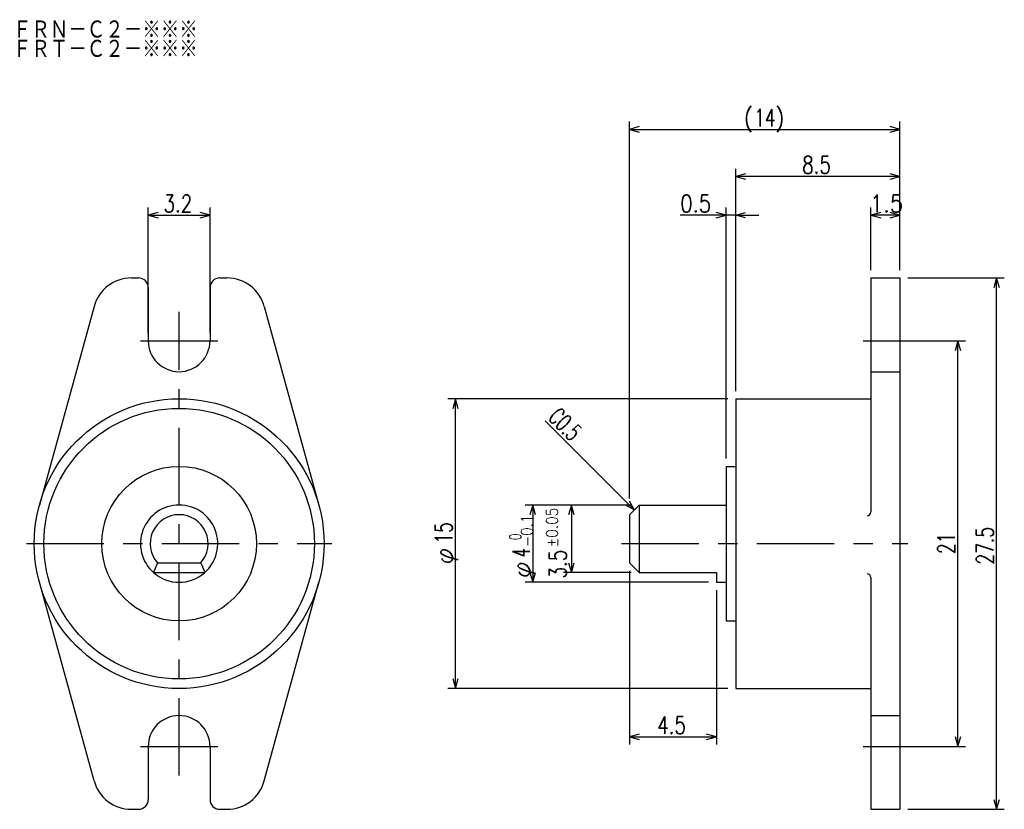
# Model space of a CAD drawing. Extents: x -29.5 to 21.4, y -18.8 to 22.1.
import ezdxf

# ---------------------------------------------------------------- set-up
doc = ezdxf.new("R2010")
doc.units = 0
doc.linetypes.add('CENTER', pattern=[7, 4, -1, 1, -1])
doc.linetypes.add('HIDDEN', pattern=[5, 4, -1])
doc.layers.get('0').update_dxf_attribs({"linetype": 'CONTINUOUS'})
for name, color, linetype in [('FIG_1', 7, 'CONTINUOUS'), ('FIG_2', 5, 'CONTINUOUS'), ('FIG_3', 5, 'HIDDEN'), ('FIG_4', 5, 'CENTER'), ('KIG_1', 5, 'CONTINUOUS'), ('SMP_1', 5, 'CONTINUOUS')]:
    doc.layers.add(name, color=color, linetype=linetype)
doc.styles.add('KANJI', font='TXT', dxfattribs={"bigfont": 'BIGFONT'})

# ---------------------------------------------------------------- blocks, each defined once
blk = doc.blocks.new('$$$ARW_ARROW')
for p, q in [((0.428571, 0.119048), (0, 0)), ((0, 0), (0.428571, -0.119048))]:
    blk.add_line(p, q)
blk = doc.blocks.new('$$$ARW_SHAFT')
for p, q in [((0, 0), (0.428571, 0.119048)), ((0.428571, -0.119048), (0, 0)), ((0, 0), (1, 0))]:
    blk.add_line(p, q)
blk = doc.blocks.new('$$$KIGO_1')
at = {"layer": 'FIG_2'}
for p, q in [((7.1, 2.5), (-7.4, 2.5)), ((-7, -12.5), (-7, 2.5)), ((7.1, -12.5), (-7.4, -12.5))]:
    blk.add_line(p, q, dxfattribs=at)
at = {"layer": 'SMP_1', "xscale": 1.199999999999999, "yscale": 1.199999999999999}
for p, rotation in [((-7, 2.5), 270), ((-7, -12.5), 90)]:
    blk.add_blockref('$$$ARW_ARROW', p, dxfattribs=dict(at, rotation=rotation))
at = {"layer": 'SMP_1', "style": 'KANJI'}
for s, width, p in [('15', 0.72, (-7.153, -5)), ('φ', 1.028571, (-7.153, -6.08))]:
    blk.add_text(s, height=0.9, rotation=90, dxfattribs=dict(at, width=width)).set_placement(p)

msp = doc.modelspace()

# ---------------------------------------------------------------- linework, layer by layer
at = {"layer": 'FIG_1'}
for p, q in [((-23.772225, 8.75), (-23.396825, 8.75)), ((-19.196825, 8.75), (-18.821425, 8.75)), ((14.5, 8.75), (14.5, -3.356801)), ((14.5, 8.75), (16, 8.75)), ((16, 8.75), (16, -18.75)), ((-22.896825, 8.25), (-22.896825, 5.5)), ((-19.696825, 8.25), (-19.696825, 5.5)), ((-25.700754, 7.279882), (-28.528809, -3.012941)), ((-16.892896, 7.279882), (-14.064841, -3.012941)), ((7.5, 2.5), (7.5, -12.5)), ((7.5, 2.5), (14.5, 2.5)), ((7, -1), (7, -9)), ((7, -1), (7.5, -1)), ((2.5, -3), (2, -3.5)), ((2.5, -3), (7, -3)), ((2.5, -3), (2.5, -6.5)), ((2, -3.5), (2, -6)), ((-22.414859, -6), (-22.619701, -6.5)), ((-22.417669, -6), (-20.167669, -6)), ((-20.178791, -6), (-19.973949, -6.5)), ((2.5, -6.5), (2, -6)), ((-22.628579, -6.5), (-19.978579, -6.5)), ((2.5, -6.5), (6.5, -6.5)), ((6.5, -6.5), (6.5, -7)), ((-25.700754, -17.279882), (-28.528809, -6.987059)), ((-16.892896, -17.279882), (-14.064841, -6.987059)), ((6.5, -7), (7, -7)), ((14.5, -6.756801), (14.5, -18.75)), ((7, -9), (7.5, -9)), ((7.5, -12.5), (14.5, -12.5)), ((-22.896825, -15.5), (-22.896825, -18.25)), ((-19.696825, -15.5), (-19.696825, -18.25)), ((-23.772225, -18.75), (-23.396825, -18.75)), ((-19.196825, -18.75), (-18.821425, -18.75)), ((14.5, -18.75), (16, -18.75))]:
    msp.add_line(p, q, dxfattribs=at)
for radius in [7.5, 7, 4]:
    msp.add_circle((-21.296825, -5), radius, dxfattribs=at)
for centre, radius, start, end in [((-23.772225, 6.75), 2, 90, 164.63654), ((-23.396825, 8.25), 0.5, 0, 90), ((-19.196825, 8.25), 0.5, 90, 180), ((-18.821425, 6.75), 2, 15.36346, 90), ((-21.296825, 5.5), 1.6, 180, 0), ((-21.296825, -5), 2, 90, 228.590378), ((-21.296825, -5), 2, 311.409622, 90), ((-21.296825, -5), 1.5, 90, 221.810315), ((-21.296825, -5), 1.5, 318.189685, 90), ((14.3, -3.356801), 0.2, 270, 0), ((-21.296825, -5), 2, 228.590378, 311.409622), ((14.3, -6.756801), 0.2, 0, 90), ((-21.296825, -15.5), 1.6, 0, 180), ((-23.772225, -16.75), 2, 195.36346, 270), ((-18.821425, -16.75), 2, 270, 344.63654), ((-23.396825, -18.25), 0.5, 270, 0), ((-19.196825, -18.25), 0.5, 180, 270)]:
    msp.add_arc(centre, radius, start, end, dxfattribs=at)
at = {"layer": 'FIG_2'}
for p, q in [((2, -2.656801), (2, 16.843199)), ((16, 9.15), (16, 16.843199)), ((2, 16.443199), (16, 16.443199)), ((7.5, 2.9), (7.5, 14.4)), ((16, 14), (7.5, 14)), ((-22.896825, 5.9), (-22.896825, 12.4)), ((-19.696825, 5.9), (-19.696825, 12.4)), ((7, -0.6), (7, 12.4)), ((14.5, 9.15), (14.5, 12.4)), ((-22.896825, 12), (-19.696825, 12)), ((7.5, 12), (4.63, 12)), ((16, 12), (14.5, 12)), ((16.4, 8.75), (21.4, 8.75)), ((21, -18.75), (21, 8.75)), ((16.4, 5.5), (19.4, 5.5)), ((19, -15.5), (19, 5.5)), ((2.25, -3.25), (-2.364501, 1.364501)), ((2.1, -3), (-3.4, -3)), ((-3, -3), (-3, -7)), ((-1, -3), (-1, -6.5)), ((2.1, -6.5), (-1.4, -6.5)), ((2, -6.4), (2, -15.4)), ((6.1, -7), (-3.4, -7)), ((6.5, -7.4), (6.5, -15.4)), ((2, -15), (6.5, -15)), ((16.4, -15.5), (19.4, -15.5)), ((16.4, -18.75), (21.4, -18.75))]:
    msp.add_line(p, q, dxfattribs=at)
at = {"layer": 'FIG_3'}
for p, q in [((14.5, 3.9), (16, 3.9)), ((14.5, -13.9), (16, -13.9))]:
    msp.add_line(p, q, dxfattribs=at)
at = {"layer": 'FIG_4'}
for p, q in [((-21.296825, -17), (-21.296825, 7)), ((-23.296825, 5.5), (-19.296825, 5.5)), ((14.1, 5.5), (16.4, 5.5)), ((-29.196825, -5), (-13.396825, -5)), ((1.6, -5), (16.4, -5)), ((-23.296825, -15.5), (-19.296825, -15.5)), ((14.1, -15.5), (16.4, -15.5))]:
    msp.add_line(p, q, dxfattribs=at)

# ---------------------------------------------------------------- block references
at = {"layer": 'KIG_1'}
msp.add_blockref('$$$KIGO_1', (0, 0), dxfattribs=at)
at = {"layer": 'SMP_1', "xscale": 1.199999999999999, "yscale": 1.199999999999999}
for name, p in [('$$$ARW_ARROW', (2, 16.443199)), ('$$$ARW_ARROW', (7.5, 14)), ('$$$ARW_ARROW', (-22.896825, 12)), ('$$$ARW_SHAFT', (7.5, 12)), ('$$$ARW_ARROW', (14.5, 12)), ('$$$ARW_ARROW', (2, -15))]:
    msp.add_blockref(name, p, dxfattribs=at)
for name, p, rotation in [('$$$ARW_ARROW', (16, 16.443199), 180), ('$$$ARW_ARROW', (16, 14), 180), ('$$$ARW_ARROW', (-19.696825, 12), 180), ('$$$ARW_ARROW', (7, 12), 180), ('$$$ARW_ARROW', (16, 12), 180), ('$$$ARW_ARROW', (21, 8.75), 270), ('$$$ARW_ARROW', (19, 5.5), 270), ('$$$ARW_SHAFT', (2.25, -3.25), 135), ('$$$ARW_ARROW', (-3, -3), 270), ('$$$ARW_ARROW', (-1, -3), 270), ('$$$ARW_ARROW', (-1, -6.5), 90), ('$$$ARW_ARROW', (-3, -7), 90), ('$$$ARW_ARROW', (6.5, -15), 180), ('$$$ARW_ARROW', (19, -15.5), 90), ('$$$ARW_ARROW', (21, -18.75), 90)]:
    msp.add_blockref(name, p, dxfattribs=dict(at, rotation=rotation))

# ---------------------------------------------------------------- texts
at = {"layer": 'SMP_1', "style": 'KANJI'}
for s, height, width, p in [('ＦＲＮ－Ｃ２－※※※', 1, 0.869565, (-29.9, 21.1)), ('ＦＲＴ－Ｃ２－※※※', 1, 0.869565, (-29.9, 20.1)), ('(', 0.9, 0.9, (7.92, 16.596199)), ('14', 0.9, 0.72, (8.46, 16.596199)), (')', 0.9, 0.9, (9.54, 16.596199)), ('8.5', 0.9, 0.771429, (10.94, 14.153)), ('3.2', 0.9, 0.771429, (-22.106825, 12.153)), ('0.5', 0.9, 0.830769, (4.63, 12.153)), ('1.5', 0.9, 0.9, (14.44, 12.153)), ('4.5', 0.9, 0.771429, (3.44, -14.847))]:
    msp.add_text(s, height=height, dxfattribs=dict(at, width=width)).set_placement(p)
for s, height, rotation, width, p in [('C0.5', 0.9, 315, 0.631579, (-2.256313, 1.472688)), ('±0.05', 0.6, 90, 0.864, (-1.703, -5.184208)), ('-0.1', 0.6, 90, 0.847059, (-3.003, -5.16)), ('27.5', 0.9, 90, 0.72, (20.847, -6.08)), (' 0', 0.6, 90, 0.654545, (-3.603, -5.16)), ('21', 0.9, 90, 0.72, (18.847, -5.54)), ('4', 0.9, 90, 0.6, (-3.153, -5.7)), ('3.5', 0.9, 90, 0.771429, (-1.253, -6.804208)), ('φ', 0.9, 90, 1.028571, (-3.153, -6.78))]:
    msp.add_text(s, height=height, rotation=rotation, dxfattribs=dict(at, width=width)).set_placement(p)

doc.saveas('drawing.dxf')
